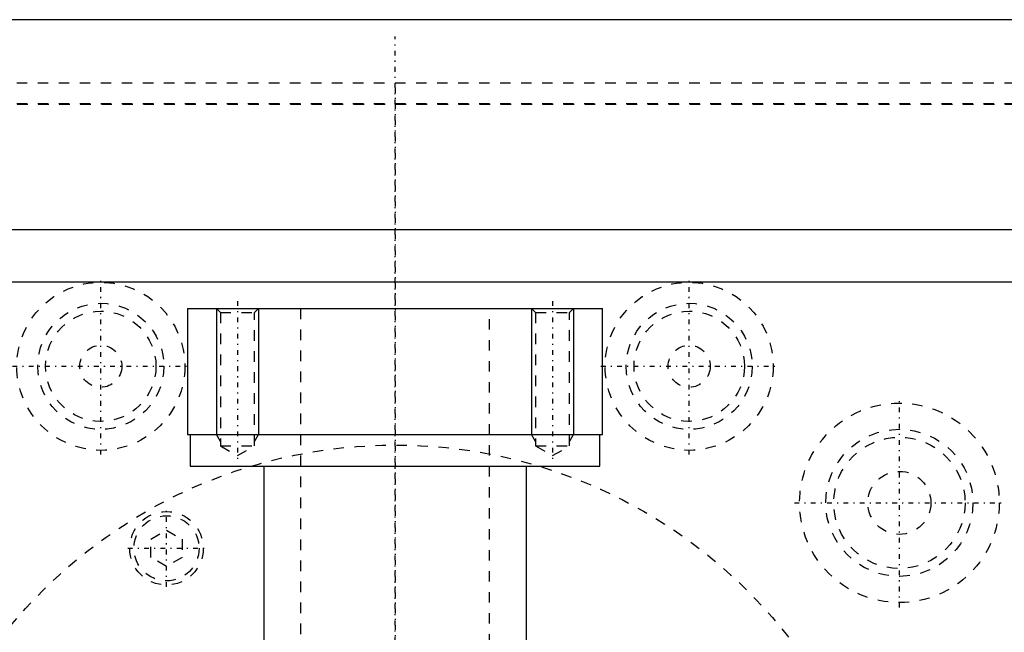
# Model space of a CAD drawing. Extents: x -120 to 120, y -82 to 389.
# Tile 8 of 9: x -36 to 58, y 330 to 388. Entities that reach past the tile are written whole.
import ezdxf

# ---------------------------------------------------------------- set-up
doc = ezdxf.new("R2010")
doc.units = 0
doc.linetypes.add('CENTER', pattern=[1.5, 0.45, -0.5, 0.05, -0.5])
doc.linetypes.add('DASHED', pattern=[2, 1, -1])
for name, color, linetype in [('AM_0', 7, 'CONTINUOUS'), ('AM_10', 7, 'CONTINUOUS'), ('AM_3', 7, 'DASHED'), ('AM_7', 7, 'CENTER')]:
    doc.layers.add(name, color=color, linetype=linetype)

msp = doc.modelspace()

# ---------------------------------------------------------------- linework, layer by layer
at = {"layer": 'AM_0', "color": 7, "linetype": 'CONTINUOUS'}
for p, q in [((120, 388), (-120, 388)), ((120, 368), (-120, 368)), ((100, 363), (-100, 363)), ((-19.75, 360.5), (-19.75, 348.5)), ((-19.75, 360.5), (19.75, 360.5)), ((19.75, 348.5), (19.75, 360.5)), ((-19.75, 348.5), (19.75, 348.5)), ((-19.5, 348.5), (-19.5, 345.5)), ((19.5, 345.5), (19.5, 348.5)), ((-19.5, 345.5), (19.5, 345.5)), ((-12.5, 345.5), (-12.5, 222.5)), ((12.5, 222.5), (12.5, 345.5))]:
    msp.add_line(p, q, dxfattribs=at)
at = {"layer": 'AM_10', "color": 7, "linetype": 'CONTINUOUS'}
for p, q in [((-17, 360.5), (-17, 348.5)), ((-13, 360.5), (-13, 348.5)), ((13, 360.5), (13, 348.5)), ((17, 360.5), (17, 348.5)), ((-16.621, 347.844), (-17, 348.5)), ((-17, 348.5), (-13, 348.5)), ((-13.379, 347.844), (-13, 348.5)), ((13.379, 347.844), (13, 348.5)), ((13, 348.5), (17, 348.5)), ((16.621, 347.844), (17, 348.5))]:
    msp.add_line(p, q, dxfattribs=at)
at = {"layer": 'AM_3', "color": 6, "linetype": 'DASHED'}
for p, q in [((-120, 382), (120, 382)), ((75, 380), (-75, 380)), ((-69.95, 379.95), (69.95, 379.95)), ((-17, 360.5), (-16.621, 360.121)), ((-16.621, 360.121), (-16.621, 347.436)), ((-16.621, 360.121), (-13.379, 360.121)), ((-13.379, 360.121), (-13, 360.5)), ((-13.379, 347.436), (-13.379, 360.121)), ((-9, 360.5), (-9, -59.5)), ((9, -59.5), (9, 360.5)), ((13, 360.5), (13.379, 360.121)), ((13.379, 360.121), (13.379, 347.436)), ((13.379, 360.121), (16.621, 360.121)), ((16.621, 360.121), (17, 360.5)), ((16.621, 347.436), (16.621, 360.121)), ((-16.621, 347.436), (-15, 346.5)), ((-16.621, 347.436), (-13.379, 347.436)), ((-15, 346.5), (-13.379, 347.436)), ((13.379, 347.436), (15, 346.5)), ((13.379, 347.436), (16.621, 347.436)), ((15, 346.5), (16.621, 347.436)), ((-23.25, 338.538), (-21.75, 339.404)), ((-21.75, 339.404), (-20.25, 338.538)), ((-23.25, 336.806), (-23.25, 338.538)), ((-20.25, 338.538), (-20.25, 336.806)), ((-21.75, 335.94), (-23.25, 336.806)), ((-20.25, 336.806), (-21.75, 335.94))]:
    msp.add_line(p, q, dxfattribs=at)
for centre, radius in [((-28, 355), 8), ((28, 355), 8), ((-28, 355), 6), ((28, 355), 6), ((-28, 355), 5.25), ((28, 355), 5.25), ((-28, 355), 2), ((28, 355), 2), ((48, 342), 9.5), ((48, 342), 7), ((48, 342), 6.25), ((0, 300), 47.5), ((48, 342), 3), ((-21.75, 337.672), 3.5), ((-21.75, 337.672), 3.1)]:
    msp.add_circle(centre, radius, dxfattribs=at)
at = {"layer": 'AM_7', "color": 4, "linetype": 'CENTER'}
for p, q in [((0, -18.4), (0, 386.4)), ((0, 381.5), (0, -80.5)), ((-28, 346.6), (-28, 363.4)), ((28, 346.6), (28, 363.4)), ((-15, 361.2), (-15, 345.8)), ((15, 361.2), (15, 345.8)), ((-36.4, 355), (-19.6, 355)), ((19.6, 355), (36.4, 355)), ((48, 332.025), (48, 351.975)), ((-21.75, 333.997), (-21.75, 341.347)), ((38.025, 342), (57.975, 342)), ((-25.425, 337.672), (-18.075, 337.672))]:
    msp.add_line(p, q, dxfattribs=at)

doc.saveas('drawing.dxf')
